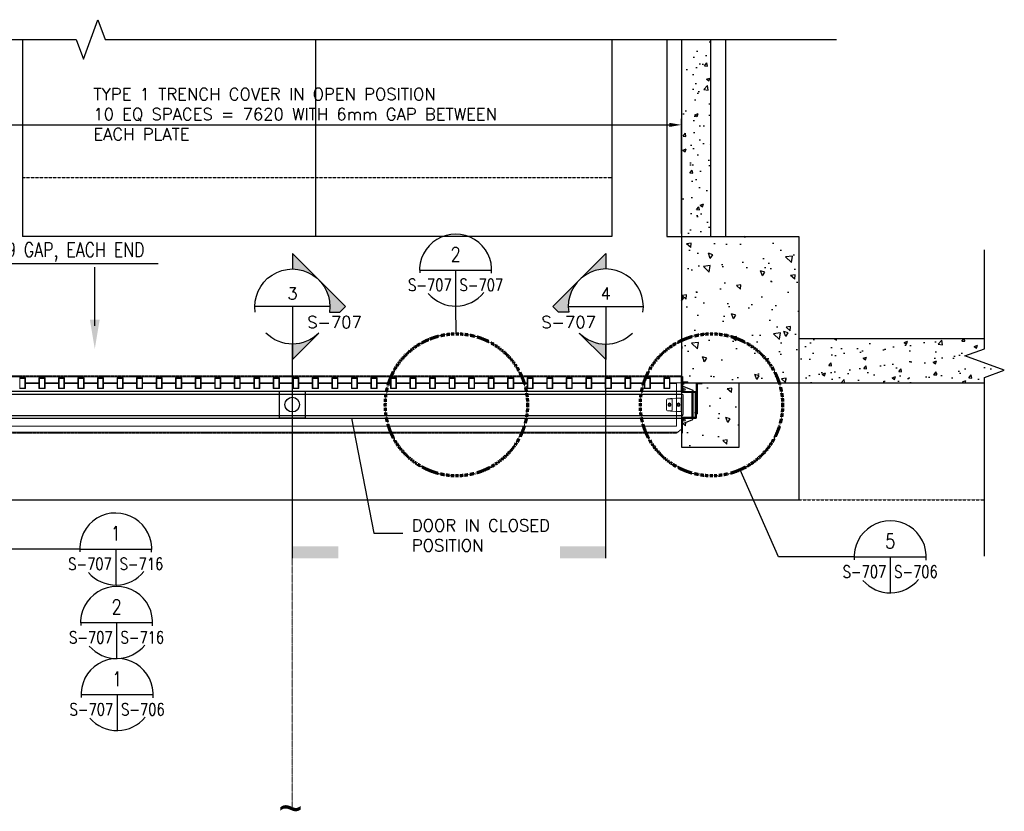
# Model space of a CAD drawing. Header units: millimetres. Extents: x -206 to 20211, y -8708 to 5000.
# Tile 9 of 9: x 9966 to 20211, y -3243 to 5000. Entities that reach past the tile are written whole.
import ezdxf
from ezdxf.enums import TextEntityAlignment as Align

# ---------------------------------------------------------------- set-up
doc = ezdxf.new("R2010")
doc.units = ezdxf.units.MM
for name, pattern in [('DASHED2', [0.375, 0.25, -0.125]), ('HIDDEN', [0.375, 0.25, -0.125]), ('HIDDEN2', [0.1875, 0.125, -0.0625])]:
    doc.linetypes.add(name, pattern=pattern)
for name, color, linetype in [('A-ANNO-DIMS', 1, 'Continuous'), ('M-EXHS-DUCT', 250, 'Continuous'), ('S-ANNO-DIMS', 2, 'Continuous'), ('S-ANNO-SYMB', 4, 'Continuous'), ('S-ANNO-SYMB_5', 5, 'Continuous'), ('S-DETL-CONC', 4, 'Continuous'), ('S-DETL-STLS', 3, 'Continuous'), ('S-FNDN-EDGE', 1, 'Continuous'), ('S-FNDN-FTNG', 2, 'HIDDEN'), ('S-FNDN-PDST', 1, 'Continuous'), ('S-FNDN-WALL-CONC', 4, 'Continuous'), ('S-FNDN-WALL-PATT', 1, 'Continuous'), ('S1', 7, 'Continuous')]:
    doc.layers.add(name, color=color, linetype=linetype)
for name, color, linetype, lineweight in [('S-ANNO-HLTE', 234, 'DASHED2', 70), ('S-SDEL-DIMS', 91, 'Continuous', 25), ('S-SDEL-HIDD', 1, 'HIDDEN2', 18), ('S-SDEL-LW18', 190, 'Continuous', 18), ('S-SDEL-TEXT', 2, 'Continuous', 25)]:
    doc.layers.add(name, color=color, linetype=linetype, lineweight=lineweight)
doc.styles.add('DETNO', font='romans', dxfattribs={"width": 0.7})
doc.styles.add('ROMANS', font='ROMANS.shx', dxfattribs={"width": 0.8})
doc.styles.get("Standard").update_dxf_attribs({"font": 'romans.shx', "width": 0.8, "height": 3})
doc.styles.add('STD1', font='simplex', dxfattribs={"height": 0.1})
doc.styles.add('SX-FRAC', font='SX-FRAC.shx', dxfattribs={"width": 0.9, "height": 14})
doc.styles.add('TAGS', font='romans', dxfattribs={"width": 0.5})
doc.dimstyles.new('Annotative', dxfattribs={"dimscale": 0, "dimtxt": 2.5, "dimasz": 2.5, "dimexe": 1.25, "dimexo": 0.625, "dimtad": 1, "dimdec": 0, "dimzin": 9, "dimdsep": 32, "dimtxsty": 'Standard', "dimcen": 2.5, "dimadec": 0, "dimazin": 0, "dimtfac": 1, "dimtdec": 0, "dimtmove": 1, "dimatfit": 3, "dimfxl": 1, "dimarcsym": 0})

# ---------------------------------------------------------------- blocks, each defined once
blk = doc.blocks.new('SECTOR BUBBLE')
for p, q in [((-0.5, 0), (0.5, 0)), ((0, 0), (0, -0.5))]:
    blk.add_line(p, q)
for start, end in [(354.9415, 184.6306), (220.7746, 321.2747)]:
    blk.add_arc((0, 0), 0.5, start, end)
at = {"style": 'DETNO', "width": 0.7}
blk.add_attdef('DRAWING', text='', height=0.225, dxfattribs=at).set_placement((0, 0.057), align=Align.CENTER)
at = {"style": 'TAGS', "width": 0.4, "flags": 1}
blk.add_attdef('DET_NAME', (-0.065, -0.025), '', height=0.225, dxfattribs=at)
at = {"style": 'TAGS', "width": 0.5}
blk.add_attdef('REF', text='', height=0.225, dxfattribs=at).set_placement((-0.055, -0.289), align=Align.RIGHT)
blk.add_attdef('SHEET', (0.055, -0.289), '', height=0.225, dxfattribs=at)
blk = doc.blocks.new('*D115')
at = {"layer": 'Defpoints', "color": 0, "transparency": 16777216}
for p in [(16852, 3905), (9232, 2722), (16852, 2744)]:
    blk.add_point(p, dxfattribs=at)
at = {"layer": 'S-SDEL-DIMS', "color": 0, "lineweight": -2, "transparency": 16777216}
for p, q in [((9232, 2753), (9232, 3967)), ((9357, 3905), (16727, 3905)), ((16852, 2775), (16852, 3967))]:
    blk.add_line(p, q, dxfattribs=at)
at = {"layer": 'S-SDEL-DIMS', "color": 0, "transparency": 16777216}
for points in [[(9357, 3926), (9357, 3884), (9232, 3905)], [(16727, 3926), (16727, 3884), (16852, 3905)]]:
    blk.add_solid(points, dxfattribs=at)
blk = doc.blocks.new('*D122')
at = {"layer": 'Defpoints', "color": 0, "transparency": 16777216}
for p in [(9261, 1809), (9232, 1292), (9261, 1292)]:
    blk.add_point(p, dxfattribs=at)
at = {"layer": 'S-SDEL-DIMS', "color": 0, "lineweight": -2, "transparency": 16777216}
for p, q in [((9247, 1809), (9578, 2462)), ((9578, 2462), (11406, 2462)), ((9232, 1323), (9232, 1872)), ((9261, 1323), (9261, 1872)), ((9107, 1809), (8982, 1809)), ((9232, 1809), (9261, 1809)), ((9232, 1809), (9261, 1809)), ((9386, 1809), (9511, 1809))]:
    blk.add_line(p, q, dxfattribs=at)
at = {"layer": 'S-SDEL-DIMS', "color": 0, "transparency": 16777216}
for points in [[(9107, 1830), (9107, 1789), (9232, 1809)], [(9386, 1830), (9386, 1789), (9261, 1809)]]:
    blk.add_solid(points, dxfattribs=at)
at = {"layer": 'S-SDEL-DIMS', "color": 0, "transparency": 16777216, "insert": (10492, 2582), "char_height": 150, "attachment_point": 5}
blk.add_mtext('29 GAP, EACH END', dxfattribs=at)
blk = doc.blocks.new('GH2028')
h = blk.add_hatch(color=0)
h.paths.add_polyline_path([(0, 0.4419), (-0.221, 0.221, -0.198912), (0, 0.3125)])
h.paths.add_polyline_path([(-0.221, 0.221), (-0.4419, 0), (-0.3949, -0.0471), (-0.3089, -0.0471, -0.238539)])
h.paths.add_polyline_path([(0, -0.3125, -0.198912), (-0.221, -0.221), (0, -0.4419)])
at = {"color": 0}
blk.add_line((-0.3125, 0), (0.3125, 0), dxfattribs=at)
for points in [[(-0.3089, -0.0471), (-0.3949, -0.0471), (-0.4419, 0), (0, 0.4419), (0, 0.3125)], [(0, 0), (0, -0.4419), (-0.221, -0.221)]]:
    blk.add_lwpolyline(points, dxfattribs=at)
for start, end in [(351.33387, 188.66613), (225, 315)]:
    blk.add_arc((0, 0), 0.3125, start, end, dxfattribs=at)
at = {"color": 0, "linetype": 'ByBlock', "lineweight": -2, "style": 'STD1'}
blk.add_attdef('NUM', text='', height=0.1, dxfattribs=at).set_placement((-0.001, 0.0597), align=Align.CENTER)
blk.add_attdef('APPLIES', text='', height=0.1, dxfattribs=at).set_placement((-0.0826, -0.1809), align=Align.RIGHT)
blk.add_attdef('NOTE', (0.2437, -0.3861), '', height=0.1, dxfattribs=at)

msp = doc.modelspace()

# ---------------------------------------------------------------- hatches: boundary and pattern name
at = {"layer": 'S-FNDN-WALL-PATT', "ltscale": 10}
h = msp.add_hatch(dxfattribs=at)
h.set_pattern_fill('AR-CONC', color=256, scale=2)
h.paths.add_polyline_path([(17157.3, 4794.3), (16852.3, 4794.3), (16852.3, 2744), (17157.3, 2744)])
h.paths.add_polyline_path([(19798.7, 1499.3), (20004.7, 1574.3), (20004.7, 1677), (18072.3, 1677), (18072.3, 1220), (20004.7, 1220), (20004.7, 1274.3), (20210.8, 1349.3)])
at = {"layer": 'S-FNDN-WALL-PATT'}
h = msp.add_hatch(dxfattribs=at)
h.set_pattern_fill('AR-CONC', color=256, scale=75, angle=90)
h.set_pattern_definition([(140, (99922.6, -590.34), (47.064, 537.9451), [56.25, -618.75]), (85, (99922.6, -590.34), (-564.144, -104.0635), [45, -495]), (190.45144, (99926.5, -545.5), (-517.08, 433.8816), [47.805, -525.8566]), (136.1842, (99772.6, -590.34), (124.1395, 800.431), [84.375, -928.125]), (186.6356, (99782.94, -523.6), (-730.589, 700.9965), [71.708, -788.785]), (81.1842, (99772.6, -590.3), (-730.589, 700.9965), [67.5, -742.5]), (111, (99810.1, -515.34), (301.9642, 447.6803), [56.25, -618.75]), (56, (99810.1, -515.34), (-543.8625, 182.4865), [45, -495]), (161.45144, (99835.26, -478.03), (-241.8984, 630.1668), [47.805, -525.8566]), (127.5, (99922.6, -590.34), (-249.6704, 9.1199), [0, -489, 0, -502.5, 0, -496.875]), (97.5, (99922.6, -590.34), (-295.8088, 197.30215), [0, -286.5, 0, -477.75, 0, -189.375]), (57.5, (99922.6, -757.6), (16.91615, 400.36683), [0, -187.5, 0, -585, 0, -776.25]), (47.5, (99922.6, -832.6), (-75.0787, 437.3896), [0, -243.75, 0, -388.5, 0, -551.25])])
h.paths.add_polyline_path([(17004.3, 1220), (17004.3, 859.5), (17004.3, 859.5), (17004.3, 850), (16969.8, 850), (16969.8, 837), (16875.8, 800), (16861.8, 800), (16861.8, 700), (16852.3, 700), (16852.3, 550.3), (17452.3, 550.3), (17452.3, 1220)])
h.paths.add_polyline_path([(17061.4, 789.2, -1), (17061.4, 798.7, -1)], flags=16)
h.paths.add_polyline_path([(16969.8, 1120.5), (16969.8, 859.5), (16985.3, 859.5), (16994.8, 859.5), (16994.8, 1120.5)], flags=17)
h.paths.add_polyline_path([(16861.8, 1220), (16861.8, 1180), (16875.8, 1180), (16969.8, 1143), (16969.8, 1130), (17004.3, 1130), (17004.3, 1220)], flags=17)
h.paths.add_polyline_path([(16852.3, 2744), (16852.3, 1284), (16861.8, 1284), (16861.8, 1229.5), (16916.3, 1229.5), (16916.3, 1220), (17004.3, 1220), (17452.3, 1220), (18072.3, 1220), (18072.3, 2744)])

# ---------------------------------------------------------------- linework, layer by layer
at = {"layer": 'A-ANNO-DIMS', "linetype": 'Continuous', "ltscale": 10}
for points in [[(2773.7, 4794.3), (10554.1, 4794.3), (10629.1, 4588.3), (10779.1, 5000.4), (10854.1, 4794.3), (18466, 4794.3)], [(20004.7, -586.9), (20004.7, 1274.3), (20210.8, 1349.3), (19798.7, 1499.3), (20004.7, 1574.3), (20004.7, 2602.9)]]:
    msp.add_lwpolyline(points, dxfattribs=at)
at = {"layer": 'M-EXHS-DUCT', "linetype": 'HIDDEN'}
msp.add_lwpolyline([(16852.3, 3006.9), (16852.3, 3478.3)], dxfattribs=at)
at = {"layer": 'S-ANNO-HLTE', "ltscale": 10}
for centre in [(14510, 990), (17163.9, 990)]:
    msp.add_circle(centre, 739.8, dxfattribs=at)
at = {"layer": 'S-ANNO-SYMB'}
msp.add_line((14501.6, 2018.1), (14504.3, 1729.8), dxfattribs=at)
for points in [[(10590.2, -511.4), (9802, -511.4), (9367.1, 568.4)], [(18648.9, -592.8), (17860.7, -592.8), (17462, 312.9)]]:
    msp.add_lwpolyline(points, dxfattribs=at)
at = {"layer": 'S-ANNO-SYMB_5'}
for p, q in [((12803.4, -607.5), (12803.4, 1623.1)), ((16064.3, -607.5), (16064.3, 1623.1))]:
    msp.add_line(p, q, dxfattribs=at)
at = {"layer": 'S-ANNO-SYMB_5', "color": 1}
for points in [[(12803.4, -607.5), (12803.4, -484.6), (13281.5, -607.5), (13281.5, -484.6)], [(16064.3, -607.5), (16064.3, -484.6), (15586.2, -607.5), (15586.2, -484.6)]]:
    msp.add_solid(points, dxfattribs=at)
at = {"layer": 'S-DETL-CONC'}
for p, q in [((16852.3, 1220), (18072.3, 1220)), ((17452.3, 550.3), (17452.3, 1220)), ((16852.3, 550.3), (17452.3, 550.3))]:
    msp.add_line(p, q, dxfattribs=at)
at = {"layer": 'S-DETL-STLS'}
for p, q in [((16852.3, 1120.5), (16852.3, 1220)), ((17004.3, 859.5), (16852.3, 859.5)), ((16852.3, 859.5), (17004.3, 859.5))]:
    msp.add_line(p, q, dxfattribs=at)
at = {"layer": 'S-FNDN-EDGE'}
for p, q in [((16852.3, 1220), (16852.3, 1284)), ((16852.3, 1284), (16861.8, 1284)), ((16861.8, 1284), (16861.8, 1229.5)), ((16861.8, 1229.5), (16916.3, 1229.5)), ((16916.3, 1220), (16916.3, 1229.5)), ((16852.3, 1129.7), (9194.3, 1129.7)), ((16916.3, 1220), (16852.3, 1220)), ((16861.8, 1220), (16861.8, 1130)), ((16861.8, 1180), (16875.8, 1180)), ((16861.8, 1130), (17004.3, 1130)), ((16875.8, 1180), (16969.8, 1143)), ((16969.8, 1143), (16969.8, 1130)), ((17004.3, 1220), (17004.3, 859.5)), ((17004.3, 1220), (17068.3, 1220)), ((17013.8, 1208.5), (17013.8, 897.5)), ((17015.8, 1210.5), (17068.3, 1210.5)), ((17068.3, 1210.5), (17068.3, 1220)), ((18072.3, 1220), (18072.3, 0)), ((8978.3, 1101.7), (16864.3, 1101.7)), ((16852.3, 1120.5), (17004.3, 1120.5)), ((16852.3, 1120.5), (17004.3, 1120.5)), ((17004.3, 1120.5), (16852.3, 1120.5)), ((16985.3, 1120.5), (16852.3, 1120.5)), ((16864.3, 1092.7), (16864.3, 1101.7)), ((16864.3, 1092.7), (16870.3, 1092.7)), ((16870.3, 888.7), (16870.3, 1092.7)), ((16960.3, 1120.5), (16960.3, 855.3)), ((16960.3, 1120.5), (16960.3, 859.5)), ((16969.8, 1120.5), (16969.8, 859.5)), ((16994.8, 1120.5), (16994.8, 859.5)), ((965.1, 850.3), (16852.3, 850.3)), ((8965.3, 879.7), (16864.3, 879.7)), ((17004.3, 859.5), (16852.3, 859.5)), ((16852.3, 859.5), (16852.3, 700)), ((16852.3, 859.5), (16985.3, 859.5)), ((16861.8, 700), (16861.8, 850)), ((16861.8, 850), (17004.3, 850)), ((16864.3, 879.7), (16864.3, 888.7)), ((16864.3, 888.7), (16870.3, 888.7)), ((16875.8, 800), (16969.8, 837)), ((16969.8, 837), (16969.8, 850)), ((17004.3, 897.5), (17013.8, 897.5)), ((17004.3, 859.5), (17004.3, 850)), ((16861.8, 800), (16875.8, 800)), ((16852.3, 700), (16861.8, 700)), ((8012.3, 0), (18072.3, 0))]:
    msp.add_line(p, q, dxfattribs=at)
for centre in [(16880.8, 1149), (16880.8, 831)]:
    msp.add_circle(centre, 10, dxfattribs=at)
msp.add_arc((17015.8, 1208.5), 2, 90, 180, dxfattribs=at)
at = {"layer": 'S-FNDN-FTNG', "linetype": 'Continuous'}
for p, q in [((9994.1, 4794.3), (9994.1, 2744)), ((16128.3, 4794.3), (16128.3, 2744)), ((16128.3, 2744), (9994.1, 2744))]:
    msp.add_line(p, q, dxfattribs=at)
at = {"layer": 'S-FNDN-FTNG', "ltscale": 10}
for p, q in [((16128.3, 3354), (9994.1, 3354)), ((18072.3, 0), (20004.7, 0))]:
    msp.add_line(p, q, dxfattribs=at)
at = {"layer": 'S-FNDN-PDST', "linetype": 'Continuous'}
msp.add_line((13042.3, 4794.3), (13042.3, 2744), dxfattribs=at)
at = {"layer": 'S-FNDN-PDST'}
for p, q in [((16700.4, 4794.3), (16700.4, 2744)), ((17309.2, 4794.3), (17309.2, 2744)), ((16700.4, 2744), (16852.3, 2744))]:
    msp.add_line(p, q, dxfattribs=at)
at = {"layer": 'S-FNDN-WALL-CONC'}
for p, q in [((16852.3, 2744), (16852.3, 1120.5)), ((16852.3, 2744), (18072.3, 2744)), ((18072.3, 2744), (18072.3, 1220)), ((20004.7, 1677), (18072.3, 1677)), ((18072.3, 1220), (20004.7, 1220)), ((16852.3, 1120.5), (16960.3, 1120.5)), ((16852.3, 859.5), (16852.3, 550.3)), ((16852.3, 859.5), (16960.3, 859.5))]:
    msp.add_line(p, q, dxfattribs=at)
msp.add_lwpolyline([(16852.3, 4794.3), (16852.3, 2744), (17157.3, 2744), (17157.3, 4794.3)], dxfattribs=at)
at = {"layer": 'S-SDEL-HIDD', "ltscale": 25.4}
for p, q in [((9261.3, 1291.6), (16852.3, 1291.6)), ((9283.1, 694.7), (16801.5, 694.7))]:
    msp.add_line(p, q, dxfattribs=at)
at = {"layer": 'S-SDEL-HIDD', "ltscale": 25}
msp.add_line((12801.1, 992), (12801.1, -3227.5), dxfattribs=at)
at = {"layer": 'S-SDEL-LW18'}
for p, q in [((9232.3, 1282.1), (16852.3, 1282.1)), ((9962.5, 1269.4), (10026, 1269.4)), ((9968.9, 1263.1), (9968.9, 1164.6)), ((9968.9, 1263.1), (10019.7, 1263.1)), ((10019.7, 1263.1), (10019.7, 1164.6)), ((10026, 1269.4), (10026, 1218.6)), ((10165.7, 1269.4), (10165.7, 1218.6)), ((10165.7, 1269.4), (10229.2, 1269.4)), ((10172.1, 1263.1), (10172.1, 1164.6)), ((10172.1, 1263.1), (10222.9, 1263.1)), ((10222.9, 1263.1), (10222.9, 1164.6)), ((10229.2, 1269.4), (10229.2, 1218.6)), ((10368.9, 1269.4), (10368.9, 1218.6)), ((10368.9, 1269.4), (10432.4, 1269.4)), ((10375.3, 1263.1), (10375.3, 1164.6)), ((10375.3, 1263.1), (10426.1, 1263.1)), ((10426.1, 1263.1), (10426.1, 1164.6)), ((10432.4, 1269.4), (10432.4, 1218.6)), ((10572.1, 1269.4), (10572.1, 1218.6)), ((10572.1, 1269.4), (10635.6, 1269.4)), ((10578.5, 1263.1), (10578.5, 1164.6)), ((10578.5, 1263.1), (10629.3, 1263.1)), ((10629.3, 1263.1), (10629.3, 1164.6)), ((10635.6, 1269.4), (10635.6, 1218.6)), ((10775.3, 1269.4), (10775.3, 1218.6)), ((10775.3, 1269.4), (10838.8, 1269.4)), ((10781.7, 1263.1), (10781.7, 1164.6)), ((10781.7, 1263.1), (10832.5, 1263.1)), ((10832.5, 1263.1), (10832.5, 1164.6)), ((10838.8, 1269.4), (10838.8, 1218.6)), ((10978.5, 1269.4), (10978.5, 1218.6)), ((10978.5, 1269.4), (11042, 1269.4)), ((10984.9, 1263.1), (10984.9, 1164.6)), ((10984.9, 1263.1), (11035.7, 1263.1)), ((11035.7, 1263.1), (11035.7, 1164.6)), ((11042, 1269.4), (11042, 1218.6)), ((11181.7, 1269.4), (11181.7, 1218.6)), ((11181.7, 1269.4), (11245.2, 1269.4)), ((11188.1, 1263.1), (11188.1, 1164.6)), ((11188.1, 1263.1), (11238.9, 1263.1)), ((11238.9, 1263.1), (11238.9, 1164.6)), ((11245.2, 1269.4), (11245.2, 1218.6)), ((11384.9, 1269.4), (11384.9, 1218.6)), ((11384.9, 1269.4), (11448.4, 1269.4)), ((11391.3, 1263.1), (11391.3, 1164.6)), ((11391.3, 1263.1), (11442.1, 1263.1)), ((11442.1, 1263.1), (11442.1, 1164.6)), ((11448.4, 1269.4), (11448.4, 1218.6)), ((11588.1, 1269.4), (11588.1, 1218.6)), ((11588.1, 1269.4), (11651.6, 1269.4)), ((11594.5, 1263.1), (11594.5, 1164.6)), ((11594.5, 1263.1), (11645.3, 1263.1)), ((11645.3, 1263.1), (11645.3, 1164.6)), ((11651.6, 1269.4), (11651.6, 1218.6)), ((11791.3, 1269.4), (11791.3, 1218.6)), ((11791.3, 1269.4), (11854.8, 1269.4)), ((11797.7, 1263.1), (11797.7, 1164.6)), ((11797.7, 1263.1), (11848.5, 1263.1)), ((11848.5, 1263.1), (11848.5, 1164.6)), ((11854.8, 1269.4), (11854.8, 1218.6)), ((11994.5, 1269.4), (11994.5, 1218.6)), ((11994.5, 1269.4), (12058, 1269.4)), ((12000.9, 1263.1), (12000.9, 1164.6)), ((12000.9, 1263.1), (12051.7, 1263.1)), ((12051.7, 1263.1), (12051.7, 1164.6)), ((12058, 1269.4), (12058, 1218.6)), ((12197.7, 1269.4), (12197.7, 1218.6)), ((12197.7, 1269.4), (12261.2, 1269.4)), ((12204.1, 1263.1), (12204.1, 1164.6)), ((12204.1, 1263.1), (12254.9, 1263.1)), ((12254.9, 1263.1), (12254.9, 1164.6)), ((12261.2, 1269.4), (12261.2, 1218.6)), ((12400.9, 1269.4), (12400.9, 1218.6)), ((12400.9, 1269.4), (12464.4, 1269.4)), ((12407.3, 1263.1), (12407.3, 1164.6)), ((12407.3, 1263.1), (12458.1, 1263.1)), ((12458.1, 1263.1), (12458.1, 1164.6)), ((12464.4, 1269.4), (12464.4, 1218.6)), ((12604.1, 1269.4), (12604.1, 1218.6)), ((12604.1, 1269.4), (12667.6, 1269.4)), ((12610.5, 1263.1), (12610.5, 1164.6)), ((12610.5, 1263.1), (12661.3, 1263.1)), ((12661.3, 1263.1), (12661.3, 1164.6)), ((12667.6, 1269.4), (12667.6, 1218.6)), ((12807.3, 1269.4), (12807.3, 1218.6)), ((12807.3, 1269.4), (12870.8, 1269.4)), ((12813.7, 1263.1), (12813.7, 1164.6)), ((12813.7, 1263.1), (12864.5, 1263.1)), ((12864.5, 1263.1), (12864.5, 1164.6)), ((12870.8, 1269.4), (12870.8, 1218.6)), ((13010.5, 1269.4), (13010.5, 1218.6)), ((13010.5, 1269.4), (13074, 1269.4)), ((13016.9, 1263.1), (13016.9, 1164.6)), ((13016.9, 1263.1), (13067.7, 1263.1)), ((13067.7, 1263.1), (13067.7, 1164.6)), ((13074, 1269.4), (13074, 1218.6)), ((13213.7, 1269.4), (13213.7, 1218.6)), ((13213.7, 1269.4), (13277.2, 1269.4)), ((13220.1, 1263.1), (13220.1, 1164.6)), ((13220.1, 1263.1), (13270.9, 1263.1)), ((13270.9, 1263.1), (13270.9, 1164.6)), ((13277.2, 1269.4), (13277.2, 1218.6)), ((13416.9, 1269.4), (13416.9, 1218.6)), ((13416.9, 1269.4), (13480.4, 1269.4)), ((13423.3, 1263.1), (13423.3, 1164.6)), ((13423.3, 1263.1), (13474.1, 1263.1)), ((13474.1, 1263.1), (13474.1, 1164.6)), ((13480.4, 1269.4), (13480.4, 1218.6)), ((13620.2, 1269.4), (13620.2, 1218.6)), ((13683.7, 1269.4), (13620.2, 1269.4)), ((13626.6, 1263.1), (13626.6, 1164.6)), ((13677.4, 1263.1), (13626.6, 1263.1)), ((13677.4, 1263.1), (13677.4, 1164.6)), ((13683.7, 1269.4), (13683.7, 1218.6)), ((13823.4, 1269.4), (13823.4, 1218.6)), ((13886.9, 1269.4), (13823.4, 1269.4)), ((13829.8, 1263.1), (13829.8, 1164.6)), ((13880.6, 1263.1), (13829.8, 1263.1)), ((13880.6, 1263.1), (13880.6, 1164.6)), ((13886.9, 1269.4), (13886.9, 1218.6)), ((14026.6, 1269.4), (14026.6, 1218.6)), ((14090.1, 1269.4), (14026.6, 1269.4)), ((14033, 1263.1), (14033, 1164.6)), ((14083.8, 1263.1), (14033, 1263.1)), ((14083.8, 1263.1), (14083.8, 1164.6)), ((14090.1, 1269.4), (14090.1, 1218.6)), ((14229.8, 1269.4), (14229.8, 1218.6)), ((14293.3, 1269.4), (14229.8, 1269.4)), ((14236.2, 1263.1), (14236.2, 1164.6)), ((14287, 1263.1), (14236.2, 1263.1)), ((14287, 1263.1), (14287, 1164.6)), ((14293.3, 1269.4), (14293.3, 1218.6)), ((14433, 1269.4), (14433, 1218.6)), ((14496.5, 1269.4), (14433, 1269.4)), ((14439.4, 1263.1), (14439.4, 1164.6)), ((14490.2, 1263.1), (14439.4, 1263.1)), ((14490.2, 1263.1), (14490.2, 1164.6)), ((14496.5, 1269.4), (14496.5, 1218.6)), ((14636.2, 1269.4), (14636.2, 1218.6)), ((14699.7, 1269.4), (14636.2, 1269.4)), ((14642.6, 1263.1), (14642.6, 1164.6)), ((14693.4, 1263.1), (14642.6, 1263.1)), ((14693.4, 1263.1), (14693.4, 1164.6)), ((14699.7, 1269.4), (14699.7, 1218.6)), ((14839.4, 1269.4), (14839.4, 1218.6)), ((14902.9, 1269.4), (14839.4, 1269.4)), ((14845.8, 1263.1), (14845.8, 1164.6)), ((14896.6, 1263.1), (14845.8, 1263.1)), ((14896.6, 1263.1), (14896.6, 1164.6)), ((14902.9, 1269.4), (14902.9, 1218.6)), ((15042.6, 1269.4), (15042.6, 1218.6)), ((15106.1, 1269.4), (15042.6, 1269.4)), ((15049, 1263.1), (15049, 1164.6)), ((15099.8, 1263.1), (15049, 1263.1)), ((15099.8, 1263.1), (15099.8, 1164.6)), ((15106.1, 1269.4), (15106.1, 1218.6)), ((15245.8, 1269.4), (15245.8, 1218.6)), ((15309.3, 1269.4), (15245.8, 1269.4)), ((15252.2, 1263.1), (15252.2, 1164.6)), ((15303, 1263.1), (15252.2, 1263.1)), ((15303, 1263.1), (15303, 1164.6)), ((15309.3, 1269.4), (15309.3, 1218.6)), ((15449, 1269.4), (15449, 1218.6)), ((15512.5, 1269.4), (15449, 1269.4)), ((15455.4, 1263.1), (15455.4, 1164.6)), ((15506.2, 1263.1), (15455.4, 1263.1)), ((15506.2, 1263.1), (15506.2, 1164.6)), ((15512.5, 1269.4), (15512.5, 1218.6)), ((15652.2, 1269.4), (15652.2, 1218.6)), ((15715.7, 1269.4), (15652.2, 1269.4)), ((15658.6, 1263.1), (15658.6, 1164.6)), ((15709.4, 1263.1), (15658.6, 1263.1)), ((15709.4, 1263.1), (15709.4, 1164.6)), ((15715.7, 1269.4), (15715.7, 1218.6)), ((15855.4, 1269.4), (15855.4, 1218.6)), ((15918.9, 1269.4), (15855.4, 1269.4)), ((15861.8, 1263.1), (15861.8, 1164.6)), ((15912.6, 1263.1), (15861.8, 1263.1)), ((15912.6, 1263.1), (15912.6, 1164.6)), ((15918.9, 1269.4), (15918.9, 1218.6)), ((16058.6, 1269.4), (16058.6, 1218.6)), ((16122.1, 1269.4), (16058.6, 1269.4)), ((16065, 1263.1), (16065, 1164.6)), ((16115.8, 1263.1), (16065, 1263.1)), ((16115.8, 1263.1), (16115.8, 1164.6)), ((16122.1, 1269.4), (16122.1, 1218.6)), ((16261.8, 1269.4), (16261.8, 1218.6)), ((16325.3, 1269.4), (16261.8, 1269.4)), ((16268.2, 1263.1), (16268.2, 1164.6)), ((16319, 1263.1), (16268.2, 1263.1)), ((16319, 1263.1), (16319, 1164.6)), ((16325.3, 1269.4), (16325.3, 1218.6)), ((16465, 1269.4), (16465, 1218.6)), ((16528.5, 1269.4), (16465, 1269.4)), ((16471.4, 1263.1), (16471.4, 1164.6)), ((16522.2, 1263.1), (16471.4, 1263.1)), ((16522.2, 1263.1), (16522.2, 1164.6)), ((16528.5, 1269.4), (16528.5, 1218.6)), ((16668.2, 1269.4), (16668.2, 1218.6)), ((16731.7, 1269.4), (16668.2, 1269.4)), ((16674.6, 1263.1), (16674.6, 1164.6)), ((16725.4, 1263.1), (16674.6, 1263.1)), ((16725.4, 1263.1), (16725.4, 1164.6)), ((16731.7, 1269.4), (16731.7, 1218.6)), ((9962.5, 1158.3), (10026, 1158.3)), ((9968.9, 1164.6), (10019.7, 1164.6)), ((10026, 1218.6), (10165.7, 1218.6)), ((10026, 1212.3), (10026, 1158.3)), ((10026, 1212.3), (10165.7, 1212.3)), ((10165.7, 1158.3), (10165.7, 1212.3)), ((10165.7, 1158.3), (10229.2, 1158.3)), ((10172.1, 1164.6), (10222.9, 1164.6)), ((10229.2, 1218.6), (10368.9, 1218.6)), ((10229.2, 1212.3), (10229.2, 1158.3)), ((10229.2, 1212.3), (10368.9, 1212.3)), ((10368.9, 1158.3), (10368.9, 1212.3)), ((10368.9, 1158.3), (10432.4, 1158.3)), ((10375.3, 1164.6), (10426.1, 1164.6)), ((10432.4, 1218.6), (10572.1, 1218.6)), ((10432.4, 1212.3), (10432.4, 1158.3)), ((10432.4, 1212.3), (10572.1, 1212.3)), ((10572.1, 1158.3), (10572.1, 1212.3)), ((10572.1, 1158.3), (10635.6, 1158.3)), ((10578.5, 1164.6), (10629.3, 1164.6)), ((10635.6, 1218.6), (10775.3, 1218.6)), ((10635.6, 1212.3), (10635.6, 1158.3)), ((10635.6, 1212.3), (10775.3, 1212.3)), ((10775.3, 1158.3), (10775.3, 1212.3)), ((10775.3, 1158.3), (10838.8, 1158.3)), ((10781.7, 1164.6), (10832.5, 1164.6)), ((10838.8, 1218.6), (10978.5, 1218.6)), ((10838.8, 1212.3), (10838.8, 1158.3)), ((10838.8, 1212.3), (10978.5, 1212.3)), ((10978.5, 1158.3), (10978.5, 1212.3)), ((10978.5, 1158.3), (11042, 1158.3)), ((10984.9, 1164.6), (11035.7, 1164.6)), ((11042, 1218.6), (11181.7, 1218.6)), ((11042, 1212.3), (11042, 1158.3)), ((11042, 1212.3), (11181.7, 1212.3)), ((11181.7, 1158.3), (11181.7, 1212.3)), ((11181.7, 1158.3), (11245.2, 1158.3)), ((11188.1, 1164.6), (11238.9, 1164.6)), ((11245.2, 1218.6), (11384.9, 1218.6)), ((11245.2, 1212.3), (11245.2, 1158.3)), ((11245.2, 1212.3), (11384.9, 1212.3)), ((11384.9, 1158.3), (11384.9, 1212.3)), ((11384.9, 1158.3), (11448.4, 1158.3)), ((11391.3, 1164.6), (11442.1, 1164.6)), ((11448.4, 1218.6), (11588.1, 1218.6)), ((11448.4, 1212.3), (11448.4, 1158.3)), ((11448.4, 1212.3), (11588.1, 1212.3)), ((11588.1, 1158.3), (11588.1, 1212.3)), ((11588.1, 1158.3), (11651.6, 1158.3)), ((11594.5, 1164.6), (11645.3, 1164.6)), ((11651.6, 1218.6), (11791.3, 1218.6)), ((11651.6, 1212.3), (11651.6, 1158.3)), ((11651.6, 1212.3), (11791.3, 1212.3)), ((11791.3, 1158.3), (11791.3, 1212.3)), ((11791.3, 1158.3), (11854.8, 1158.3)), ((11797.7, 1164.6), (11848.5, 1164.6)), ((11854.8, 1218.6), (11994.5, 1218.6)), ((11854.8, 1212.3), (11854.8, 1158.3)), ((11854.8, 1212.3), (11994.5, 1212.3)), ((11994.5, 1158.3), (11994.5, 1212.3)), ((11994.5, 1158.3), (12058, 1158.3)), ((12000.9, 1164.6), (12051.7, 1164.6)), ((12058, 1218.6), (12197.7, 1218.6)), ((12058, 1212.3), (12058, 1158.3)), ((12058, 1212.3), (12197.7, 1212.3)), ((12197.7, 1158.3), (12197.7, 1212.3)), ((12197.7, 1158.3), (12261.2, 1158.3)), ((12204.1, 1164.6), (12254.9, 1164.6)), ((12261.2, 1218.6), (12400.9, 1218.6)), ((12261.2, 1212.3), (12261.2, 1158.3)), ((12261.2, 1212.3), (12400.9, 1212.3)), ((12400.9, 1158.3), (12400.9, 1212.3)), ((12400.9, 1158.3), (12464.4, 1158.3)), ((12407.3, 1164.6), (12458.1, 1164.6)), ((12464.4, 1218.6), (12604.1, 1218.6)), ((12464.4, 1212.3), (12464.4, 1158.3)), ((12464.4, 1212.3), (12604.1, 1212.3)), ((12604.1, 1158.3), (12604.1, 1212.3)), ((12604.1, 1158.3), (12667.6, 1158.3)), ((12610.5, 1164.6), (12661.3, 1164.6)), ((12667.6, 1218.6), (12807.3, 1218.6)), ((12667.6, 1212.3), (12667.6, 1158.3)), ((12667.6, 1212.3), (12807.3, 1212.3)), ((12807.3, 1158.3), (12807.3, 1212.3)), ((12807.3, 1158.3), (12870.8, 1158.3)), ((12813.7, 1164.6), (12864.5, 1164.6)), ((12870.8, 1218.6), (13010.5, 1218.6)), ((12870.8, 1212.3), (12870.8, 1158.3)), ((12870.8, 1212.3), (13010.5, 1212.3)), ((13010.5, 1158.3), (13010.5, 1212.3)), ((13010.5, 1158.3), (13074, 1158.3)), ((13016.9, 1164.6), (13067.7, 1164.6)), ((13074, 1218.6), (13213.7, 1218.6)), ((13074, 1212.3), (13074, 1158.3)), ((13074, 1212.3), (13213.7, 1212.3)), ((13213.7, 1158.3), (13213.7, 1212.3)), ((13213.7, 1158.3), (13277.2, 1158.3)), ((13220.1, 1164.6), (13270.9, 1164.6)), ((13277.2, 1218.6), (13416.9, 1218.6)), ((13277.2, 1212.3), (13277.2, 1158.3)), ((13277.2, 1212.3), (13416.9, 1212.3)), ((13416.9, 1158.3), (13416.9, 1212.3)), ((13416.9, 1158.3), (13480.4, 1158.3)), ((13423.3, 1164.6), (13474.1, 1164.6)), ((13480.4, 1212.3), (13480.4, 1158.3)), ((13480.5, 1218.6), (13620.2, 1218.6)), ((13480.5, 1212.3), (13620.2, 1212.3)), ((13620.2, 1212.3), (13620.2, 1158.3)), ((13683.7, 1158.3), (13620.2, 1158.3)), ((13677.4, 1164.6), (13626.6, 1164.6)), ((13823.4, 1218.6), (13683.7, 1218.6)), ((13683.7, 1158.3), (13683.7, 1212.3)), ((13823.4, 1212.3), (13683.7, 1212.3)), ((13823.4, 1212.3), (13823.4, 1158.3)), ((13886.9, 1158.3), (13823.4, 1158.3)), ((13880.6, 1164.6), (13829.8, 1164.6)), ((14026.6, 1218.6), (13886.9, 1218.6)), ((13886.9, 1158.3), (13886.9, 1212.3)), ((14026.6, 1212.3), (13886.9, 1212.3)), ((14026.6, 1212.3), (14026.6, 1158.3)), ((14090.1, 1158.3), (14026.6, 1158.3)), ((14083.8, 1164.6), (14033, 1164.6)), ((14229.8, 1218.6), (14090.1, 1218.6)), ((14090.1, 1158.3), (14090.1, 1212.3)), ((14229.8, 1212.3), (14090.1, 1212.3)), ((14229.8, 1212.3), (14229.8, 1158.3)), ((14293.3, 1158.3), (14229.8, 1158.3)), ((14287, 1164.6), (14236.2, 1164.6)), ((14433, 1218.6), (14293.3, 1218.6)), ((14293.3, 1158.3), (14293.3, 1212.3)), ((14433, 1212.3), (14293.3, 1212.3)), ((14433, 1212.3), (14433, 1158.3)), ((14496.5, 1158.3), (14433, 1158.3)), ((14490.2, 1164.6), (14439.4, 1164.6)), ((14636.2, 1218.6), (14496.5, 1218.6)), ((14496.5, 1158.3), (14496.5, 1212.3)), ((14636.2, 1212.3), (14496.5, 1212.3)), ((14636.2, 1212.3), (14636.2, 1158.3)), ((14699.7, 1158.3), (14636.2, 1158.3)), ((14693.4, 1164.6), (14642.6, 1164.6)), ((14839.4, 1218.6), (14699.7, 1218.6)), ((14699.7, 1158.3), (14699.7, 1212.3)), ((14839.4, 1212.3), (14699.7, 1212.3)), ((14839.4, 1212.3), (14839.4, 1158.3)), ((14902.9, 1158.3), (14839.4, 1158.3)), ((14896.6, 1164.6), (14845.8, 1164.6)), ((15042.6, 1218.6), (14902.9, 1218.6)), ((14902.9, 1158.3), (14902.9, 1212.3)), ((15042.6, 1212.3), (14902.9, 1212.3)), ((15042.6, 1212.3), (15042.6, 1158.3)), ((15106.1, 1158.3), (15042.6, 1158.3)), ((15099.8, 1164.6), (15049, 1164.6)), ((15245.8, 1218.6), (15106.1, 1218.6)), ((15106.1, 1158.3), (15106.1, 1212.3)), ((15245.8, 1212.3), (15106.1, 1212.3)), ((15245.8, 1212.3), (15245.8, 1158.3)), ((15309.3, 1158.3), (15245.8, 1158.3)), ((15303, 1164.6), (15252.2, 1164.6)), ((15449, 1218.6), (15309.3, 1218.6)), ((15309.3, 1158.3), (15309.3, 1212.3)), ((15449, 1212.3), (15309.3, 1212.3)), ((15449, 1212.3), (15449, 1158.3)), ((15512.5, 1158.3), (15449, 1158.3)), ((15506.2, 1164.6), (15455.4, 1164.6)), ((15652.2, 1218.6), (15512.5, 1218.6)), ((15512.5, 1158.3), (15512.5, 1212.3)), ((15652.2, 1212.3), (15512.5, 1212.3)), ((15652.2, 1212.3), (15652.2, 1158.3)), ((15715.7, 1158.3), (15652.2, 1158.3)), ((15709.4, 1164.6), (15658.6, 1164.6)), ((15855.4, 1218.6), (15715.7, 1218.6)), ((15715.7, 1158.3), (15715.7, 1212.3)), ((15855.4, 1212.3), (15715.7, 1212.3)), ((15855.4, 1212.3), (15855.4, 1158.3)), ((15918.9, 1158.3), (15855.4, 1158.3)), ((15912.6, 1164.6), (15861.8, 1164.6)), ((16058.6, 1218.6), (15918.9, 1218.6)), ((15918.9, 1158.3), (15918.9, 1212.3)), ((16058.6, 1212.3), (15918.9, 1212.3)), ((16058.6, 1212.3), (16058.6, 1158.3)), ((16122.1, 1158.3), (16058.6, 1158.3)), ((16115.8, 1164.6), (16065, 1164.6)), ((16261.8, 1218.6), (16122.1, 1218.6)), ((16122.1, 1158.3), (16122.1, 1212.3)), ((16261.8, 1212.3), (16122.1, 1212.3)), ((16261.8, 1212.3), (16261.8, 1158.3)), ((16325.3, 1158.3), (16261.8, 1158.3)), ((16319, 1164.6), (16268.2, 1164.6)), ((16465, 1218.6), (16325.3, 1218.6)), ((16465, 1212.3), (16325.3, 1212.3)), ((16325.3, 1158.3), (16325.3, 1212.3)), ((16465, 1212.3), (16465, 1158.3)), ((16528.5, 1158.3), (16465, 1158.3)), ((16522.2, 1164.6), (16471.4, 1164.6)), ((16668.2, 1218.6), (16528.5, 1218.6)), ((16668.2, 1212.3), (16528.5, 1212.3)), ((16528.5, 1158.3), (16528.5, 1212.3)), ((16668.2, 1212.3), (16668.2, 1158.3)), ((16731.7, 1158.3), (16668.2, 1158.3)), ((16725.4, 1164.6), (16674.6, 1164.6)), ((16731.7, 1218.6), (16852.3, 1218.6)), ((16697.3, 938.1), (16697.3, 1041.9)), ((16706, 1051.3), (16735.3, 1053.9)), ((16747.6, 1055), (16792.3, 1058.9)), ((16754.3, 929.7), (16754.3, 1050.3)), ((16792.3, 1058.9), (16849.3, 1058.9)), ((16849.3, 1058.9), (16849.3, 1055)), ((16849.3, 1055), (16849.3, 1050.3)), ((16849.3, 1050.3), (16849.3, 929.7)), ((16735.3, 926.1), (16706, 928.7)), ((16711.5, 985.2), (16711.5, 994.8)), ((16719.2, 985.2), (16719.2, 994.8)), ((16732.4, 994.8), (16732.4, 985.2)), ((16740, 994.8), (16740, 985.2)), ((16792.3, 921.1), (16747.6, 925)), ((16806.6, 994.8), (16806.6, 985.2)), ((16814.3, 985.2), (16814.3, 994.8)), ((16827.4, 994.8), (16827.4, 985.2)), ((16835.1, 985.2), (16835.1, 994.8)), ((16849.3, 929.7), (16849.3, 925)), ((16849.3, 925), (16849.3, 921.1)), ((16792.3, 921.1), (16849.3, 921.1)), ((16801.5, 694.7), (16852.3, 736)), ((9271.4, 704.3), (16813.2, 704.3))]:
    msp.add_line(p, q, dxfattribs=at)
for points in [[(16852.3, 1291.6), (16852.3, 736)], [(9352.9, 1158.3), (9352.9, 1212.3), (9283.1, 1212.3), (9283.1, 767.8), (16801.5, 767.8)], [(16731.7, 1158.3), (16731.7, 1212.3), (16801.5, 1212.3), (16801.5, 767.8)]]:
    msp.add_lwpolyline(points, dxfattribs=at)
at = {"layer": 'S-SDEL-LW18', "flags": 128}
for points in [[(16735.3, 1053.9), (16737.6, 1054.1), (16739.7, 1054.3), (16741.5, 1054.4), (16743.2, 1054.6), (16744.6, 1054.7), (16745.9, 1054.8), (16746.8, 1054.9), (16747.6, 1055)], [(16747.6, 925), (16746.8, 925.1), (16745.9, 925.2), (16744.6, 925.3), (16743.2, 925.4), (16741.5, 925.6), (16739.7, 925.7), (16737.6, 925.9), (16735.3, 926.1)]]:
    msp.add_lwpolyline(points, dxfattribs=at)
at = {"layer": 'S-SDEL-LW18'}
for centre, radius, start, end in [((16706.8, 1041.9), 9.5, 95, 180), ((16706.8, 938.1), 9.5, 180, 265), ((16725.8, 994.8), 14.3, 0, 180), ((16725.8, 985.2), 14.3, 180, 0), ((16725.8, 994.8), 6.56, 0, 180), ((16725.8, 985.2), 6.56, 180, 0), ((16820.8, 994.8), 14.3, 0, 180), ((16820.8, 985.2), 14.3, 180, 0), ((16820.8, 994.8), 6.56, 0, 180), ((16820.8, 985.2), 6.56, 180, 0)]:
    msp.add_arc(centre, radius, start, end, dxfattribs=at)
for centre, start_param, end_param in [((16700, 1050.3), 3.1415927, 4.0052389), ((16700, 929.7), 2.2779464, 3.1415927)]:
    msp.add_ellipse(centre, major_axis=(-54.3, 0), ratio=0.0874887, start_param=start_param, end_param=end_param, dxfattribs=at)
at = {"layer": 'S-SDEL-TEXT'}
msp.add_lwpolyline([(10746.9, 1811.6), (10746.9, 2423.6)], dxfattribs=at)
msp.add_solid([(10696.1, 1875.5), (10797.7, 1875.5), (10746.9, 1570.7)], dxfattribs=at)
at = {"layer": 'S1', "color": 2}
msp.add_lwpolyline([(12938.2, 854.9), (12938.2, 1129.2), (12663.9, 1129.2), (12663.9, 854.9)], close=True, dxfattribs=at)
msp.add_circle((12801.1, 992), 76.2, dxfattribs=at)

# ---------------------------------------------------------------- block references
at = {"layer": 'S-ANNO-SYMB'}
ref = msp.add_blockref('SECTOR BUBBLE', (14501.6, 2393.1), dxfattribs=dict(at, xscale=750, yscale=750, zscale=750))
ref.add_attrib('DRAWING', '2', dxfattribs={"layer": '0', "color": 4, "height": 150.3, "style": 'ROMANS', "oblique": 360, "width": 0.796875}).set_placement((14501.6, 2436.2), align=Align.BOTTOM_CENTER)
ref.add_attrib('SHEET', 'S-707', (14542.8, 2176), dxfattribs={"layer": '0', "color": 4, "height": 125.24, "style": 'ROMANS', "oblique": 360, "width": 0.796875})
ref.add_attrib('REF', 'S-707', dxfattribs={"layer": '0', "color": 4, "height": 125.24, "style": 'ROMANS', "oblique": 360, "width": 0.796875}).set_placement((14460.4, 2176), align=Align.RIGHT)
ref = msp.add_blockref('GH2028', (12803.4, 2013.7), dxfattribs=dict(at, xscale=-1250, yscale=1250, zscale=1250))
ref.add_attrib('NUM', '3', dxfattribs={"layer": '0', "color": 0, "linetype": 'ByBlock', "lineweight": -2, "height": 125, "style": 'STD1'}).set_placement((12804.7, 2088.4), align=Align.CENTER)
ref.add_attrib('APPLIES', 'S-707', dxfattribs={"layer": '0', "color": 0, "linetype": 'ByBlock', "lineweight": -2, "height": 125, "style": 'STD1'}).set_placement((13525.7, 1787.5), align=Align.RIGHT)
at = {"layer": 'S-ANNO-SYMB', "xscale": 1250, "yscale": 1250, "zscale": 1250}
msp.add_blockref('GH2028', (16064.3, 2013.7), dxfattribs=at).add_auto_attribs({'NUM': '4', 'APPLIES': 'S-707'})
at = {"layer": 'S-ANNO-SYMB'}
ref = msp.add_blockref('SECTOR BUBBLE', (10965.2, -511.4), dxfattribs=dict(at, xscale=750, yscale=750, zscale=750))
ref.add_attrib('DRAWING', '1', dxfattribs={"layer": '0', "color": 4, "height": 150.3, "style": 'ROMANS', "oblique": 360, "width": 0.796875}).set_placement((10965.2, -468.3), align=Align.BOTTOM_CENTER)
ref.add_attrib('SHEET', 'S-716', (11006.5, -728.5), dxfattribs={"layer": '0', "color": 4, "height": 125.24, "style": 'ROMANS', "oblique": 360, "width": 0.796875})
ref.add_attrib('REF', 'S-707', dxfattribs={"layer": '0', "color": 4, "height": 125.24, "style": 'ROMANS', "oblique": 360, "width": 0.796875}).set_placement((10924, -728.5), align=Align.RIGHT)
ref = msp.add_blockref('SECTOR BUBBLE', (19023.9, -592.8), dxfattribs=dict(at, xscale=750, yscale=750, zscale=750))
ref.add_attrib('DRAWING', '5', dxfattribs={"layer": '0', "color": 4, "height": 150.3, "style": 'ROMANS', "oblique": 360, "width": 0.796875}).set_placement((19023.9, -549.7), align=Align.BOTTOM_CENTER)
ref.add_attrib('SHEET', 'S-706', (19065.2, -809.9), dxfattribs={"layer": '0', "color": 4, "height": 125.24, "style": 'ROMANS', "oblique": 360, "width": 0.796875})
ref.add_attrib('REF', 'S-707', dxfattribs={"layer": '0', "color": 4, "height": 125.24, "style": 'ROMANS', "oblique": 360, "width": 0.796875}).set_placement((18982.7, -809.9), align=Align.RIGHT)
ref = msp.add_blockref('SECTOR BUBBLE', (10974.1, -1276.7), dxfattribs=dict(at, xscale=750, yscale=750, zscale=750))
ref.add_attrib('DRAWING', '2', dxfattribs={"layer": '0', "color": 4, "height": 150.3, "style": 'ROMANS', "oblique": 360, "width": 0.796875}).set_placement((10974.1, -1233.6), align=Align.BOTTOM_CENTER)
ref.add_attrib('SHEET', 'S-716', (11015.3, -1493.8), dxfattribs={"layer": '0', "color": 4, "height": 125.24, "style": 'ROMANS', "oblique": 360, "width": 0.796875})
ref.add_attrib('REF', 'S-707', dxfattribs={"layer": '0', "color": 4, "height": 125.24, "style": 'ROMANS', "oblique": 360, "width": 0.796875}).set_placement((10932.9, -1493.8), align=Align.RIGHT)
ref = msp.add_blockref('SECTOR BUBBLE', (10979.4, -2026.7), dxfattribs=dict(at, xscale=750, yscale=750, zscale=750))
ref.add_attrib('DRAWING', '1', dxfattribs={"layer": '0', "color": 4, "height": 150.3, "style": 'ROMANS', "oblique": 360, "width": 0.796875}).set_placement((10979.4, -1983.5), align=Align.BOTTOM_CENTER)
ref.add_attrib('SHEET', 'S-706', (11020.6, -2243.8), dxfattribs={"layer": '0', "color": 4, "height": 125.24, "style": 'ROMANS', "oblique": 360, "width": 0.796875})
ref.add_attrib('REF', 'S-707', dxfattribs={"layer": '0', "color": 4, "height": 125.24, "style": 'ROMANS', "oblique": 360, "width": 0.796875}).set_placement((10938.2, -2243.8), align=Align.RIGHT)

# ---------------------------------------------------------------- texts
at = {"layer": 'S-ANNO-DIMS', "insert": (14046.3, -202.4), "char_height": 125, "width": 1813.87, "attachment_point": 1, "style": 'STD1'}
msp.add_mtext('DOOR IN CLOSED POSITION', dxfattribs=at)
at = {"layer": 'S-SDEL-DIMS', "insert": (10731.8, 4287.9), "char_height": 125, "width": 4740.745, "attachment_point": 1, "style": 'STD1'}
msp.add_mtext('TYPE 1 TRENCH COVER IN OPEN POSITION\\P10 EQ SPACES = 7620 WITH 6mm GAP BETWEEN EACH PLATE', dxfattribs=at)
at = {"layer": 'S-SDEL-HIDD', "ltscale": 25, "style": 'SX-FRAC', "width": 0.9}
msp.add_text('~', height=355.6, dxfattribs=at).set_placement((12659.7, -3381.9))

# ---------------------------------------------------------------- dimensions: what is measured, and where the dimension line sits
at = {"layer": 'S-SDEL-DIMS'}
dim = msp.add_linear_dim(base=(16852.3, 3904.8), p1=(9232.3, 2722.2), p2=(16852.3, 2744), text=' ', dimstyle='Annotative', dxfattribs=at)
dim.commit()
dim.dimension.update_dxf_attribs({"geometry": '*D115', "text_midpoint": (13042.3, 3904.8)})
dim = msp.add_linear_dim(base=(9261.3, 1809.4), p1=(9232.3, 1291.6), p2=(9261.3, 1291.6), text='<> GAP, EACH END', dimstyle='Annotative', dxfattribs=at)
dim.commit()
dim.dimension.update_dxf_attribs({"geometry": '*D122', "text_midpoint": (9608.9, 2461.9), "dimtype": 160})

# ---------------------------------------------------------------- leaders
at = {"layer": 'S-ANNO-DIMS'}
msp.add_leader([(13419.2, 850.3), (13650.9, -345.5), (13950.9, -345.5)], dimstyle='Annotative', override={"dimscale": 0, "dimgap": 0.625, "dimtad": 0}, dxfattribs=at)

doc.saveas('drawing.dxf')
